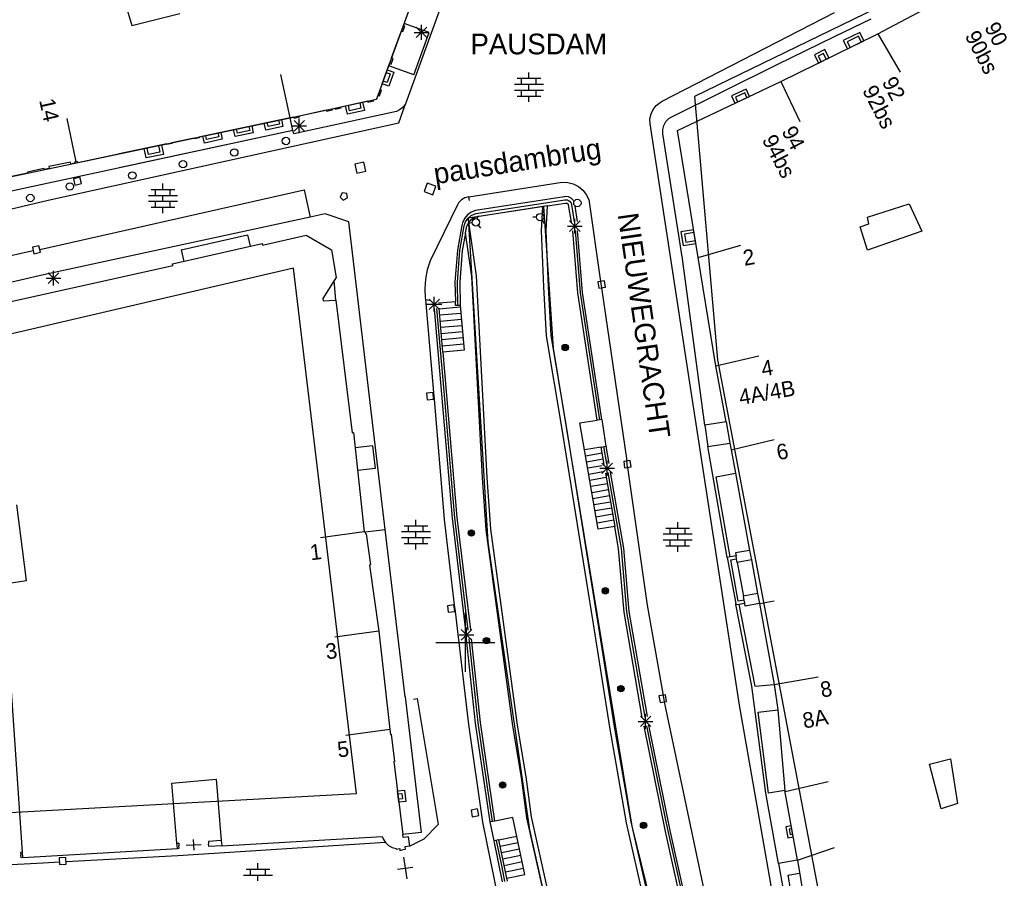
# Model space of a CAD drawing. Header units: millimetres. Extents: x 135944 to 142000, y 454200 to 456692.
# Tile 43 of 185: x 136920 to 136986, y 455734 to 455792. Entities that reach past the tile are written whole.
import ezdxf
from ezdxf.enums import TextEntityAlignment as Align

# ---------------------------------------------------------------- set-up
doc = ezdxf.new("R2010")
doc.units = ezdxf.units.MM
doc.layers.add('TotaalGBKN2013_Bistad', color=251, linetype='Continuous')
doc.layers.add('TotaalGBKN2013X$0$Contouren', color=251, linetype='Continuous')
doc.styles.add('TotaalGBKN2013X$0$GBKN binnenstad 2009$0$Standard', font='txt')

msp = doc.modelspace()

# ---------------------------------------------------------------- linework, layer by layer
at = {"layer": 'TotaalGBKN2013_Bistad'}
for p, q in [((136925.65, 455797.632), (136927.408, 455791.791)), ((136977.936, 455791.218), (136984.487, 455794.709)), ((136945.795, 455791.785), (136946.46, 455793.617)), ((136945.795, 455791.785), (136946.46, 455793.617)), ((136948.49, 455793.508), (136945.938, 455786.476)), ((136948.49, 455793.508), (136945.938, 455786.476)), ((136927.408, 455791.791), (136930.649, 455792.59)), ((136927.408, 455791.791), (136930.649, 455792.59)), ((136963.334, 455786.651), (136975, 455792.664)), ((136963.334, 455786.651), (136975, 455792.664)), ((136975, 455791.036), (136977.47, 455792.245)), ((136945.77, 455791.375), (136945.904, 455791.746)), ((136945.77, 455791.375), (136945.904, 455791.746)), ((136945.904, 455791.746), (136945.795, 455791.785)), ((136945.904, 455791.746), (136945.795, 455791.785)), ((136947.536, 455791.306), (136945.844, 455791.92)), ((136947.536, 455791.306), (136945.844, 455791.92)), ((136946.675, 455790.967), (136947.383, 455791.675)), ((136947.383, 455790.967), (136946.675, 455791.675)), ((136946.675, 455790.967), (136947.383, 455791.675)), ((136947.383, 455790.967), (136946.675, 455791.675)), ((136947.029, 455790.821), (136947.029, 455791.821)), ((136947.029, 455790.821), (136947.029, 455791.821)), ((136944.999, 455789.592), (136945.66, 455791.414)), ((136944.999, 455789.592), (136945.66, 455791.414)), ((136945.66, 455791.414), (136945.77, 455791.375)), ((136945.66, 455791.414), (136945.77, 455791.375)), ((136946.499, 455788.449), (136947.536, 455791.306)), ((136946.499, 455788.449), (136947.536, 455791.306)), ((136946.529, 455791.321), (136947.529, 455791.321)), ((136946.529, 455791.321), (136947.529, 455791.321)), ((136971.109, 455789.132), (136975, 455791.036)), ((136971.109, 455789.132), (136975, 455791.036)), ((136975, 455789.775), (136977.936, 455791.218)), ((136976.623, 455791.054), (136975.861, 455790.68)), ((136976.812, 455790.667), (136976.623, 455791.054)), ((136977.936, 455791.218), (136979.45, 455788.626)), ((136975.861, 455790.68), (136976.05, 455790.293)), ((136944.969, 455789.168), (136945.109, 455789.553)), ((136944.969, 455789.168), (136945.109, 455789.553)), ((136945.109, 455789.553), (136944.999, 455789.592)), ((136945.109, 455789.553), (136944.999, 455789.592)), ((136971.37, 455787.992), (136975, 455789.775)), ((136971.37, 455787.992), (136975, 455789.775)), ((136974.246, 455789.885), (136973.9, 455789.715)), ((136974.246, 455789.885), (136973.9, 455789.715)), ((136973.9, 455789.715), (136974.088, 455789.328)), ((136973.9, 455789.715), (136974.088, 455789.328)), ((136974.434, 455789.498), (136974.246, 455789.885)), ((136974.434, 455789.498), (136974.246, 455789.885)), ((136944.216, 455787.436), (136944.859, 455789.207)), ((136944.216, 455787.436), (136944.859, 455789.207)), ((136946.499, 455788.449), (136944.807, 455789.063)), ((136946.499, 455788.449), (136944.807, 455789.063)), ((136944.859, 455789.207), (136944.969, 455789.168)), ((136944.859, 455789.207), (136944.969, 455789.168)), ((136963.937, 455785.58), (136971.109, 455789.132)), ((136963.937, 455785.58), (136971.109, 455789.132)), ((136938.129, 455785.538), (136937.508, 455788.473)), ((136938.129, 455785.538), (136937.508, 455788.473)), ((136944.638, 455788.597), (136944.901, 455788.502)), ((136944.638, 455788.597), (136944.901, 455788.502)), ((136944.901, 455788.502), (136944.69, 455787.923)), ((136944.901, 455788.502), (136944.69, 455787.923)), ((136953.497, 455788.206), (136955.097, 455788.206)), ((136953.497, 455788.206), (136955.097, 455788.206)), ((136953.797, 455787.806), (136953.797, 455788.206)), ((136953.797, 455787.806), (136953.797, 455788.206)), ((136954.297, 455788.206), (136954.297, 455788.606)), ((136954.297, 455788.206), (136954.297, 455788.606)), ((136954.797, 455787.806), (136954.797, 455788.206)), ((136954.797, 455787.806), (136954.797, 455788.206)), ((136944.326, 455787.397), (136944.216, 455787.436)), ((136944.326, 455787.397), (136944.216, 455787.436)), ((136944.69, 455787.923), (136944.427, 455788.018)), ((136944.69, 455787.923), (136944.427, 455788.018)), ((136953.317, 455787.806), (136955.277, 455787.806)), ((136953.317, 455787.806), (136955.277, 455787.806)), ((136954.297, 455787.406), (136954.297, 455787.806)), ((136954.297, 455787.406), (136954.297, 455787.806)), ((136964.363, 455784.671), (136971.37, 455787.992)), ((136964.363, 455784.671), (136971.37, 455787.992)), ((136971.37, 455787.992), (136972.656, 455785.282)), ((136971.37, 455787.992), (136972.656, 455785.282)), ((136943.783, 455786.757), (136943.986, 455786.801)), ((136943.783, 455786.757), (136943.986, 455786.801)), ((136943.986, 455786.801), (136944.082, 455787.065)), ((136943.986, 455786.801), (136944.082, 455787.065)), ((136944.082, 455787.065), (136944.191, 455787.026)), ((136944.082, 455787.065), (136944.191, 455787.026)), ((136944.191, 455787.026), (136944.326, 455787.397)), ((136944.191, 455787.026), (136944.326, 455787.397)), ((136953.317, 455787.406), (136955.277, 455787.406)), ((136953.317, 455787.406), (136955.277, 455787.406)), ((136953.497, 455787.006), (136955.097, 455787.006)), ((136953.497, 455787.006), (136955.097, 455787.006)), ((136953.797, 455787.006), (136953.797, 455787.406)), ((136953.797, 455787.006), (136953.797, 455787.406)), ((136954.297, 455786.606), (136954.297, 455787.006)), ((136954.297, 455786.606), (136954.297, 455787.006)), ((136954.797, 455787.006), (136954.797, 455787.406)), ((136954.797, 455787.006), (136954.797, 455787.406)), ((136968.912, 455787.215), (136968.288, 455786.92)), ((136968.912, 455787.215), (136968.288, 455786.92)), ((136968.288, 455786.92), (136968.437, 455786.603)), ((136968.288, 455786.92), (136968.437, 455786.603)), ((136969.061, 455786.898), (136968.912, 455787.215)), ((136969.061, 455786.898), (136968.912, 455787.215)), ((136940.97, 455786.15), (136941.166, 455786.192)), ((136940.97, 455786.15), (136941.166, 455786.192)), ((136940.987, 455786.072), (136940.97, 455786.15)), ((136940.987, 455786.072), (136940.97, 455786.15)), ((136941.166, 455786.192), (136941.183, 455786.115)), ((136941.166, 455786.192), (136941.183, 455786.115)), ((136941.183, 455786.115), (136941.582, 455786.201)), ((136941.183, 455786.115), (136941.582, 455786.201)), ((136941.565, 455786.278), (136943.384, 455786.671)), ((136941.565, 455786.278), (136943.384, 455786.671)), ((136941.582, 455786.201), (136941.565, 455786.278)), ((136941.582, 455786.201), (136941.565, 455786.278)), ((136942.158, 455786.008), (136942.076, 455786.389)), ((136942.158, 455786.008), (136942.076, 455786.389)), ((136942.924, 455786.174), (136942.158, 455786.008)), ((136942.924, 455786.174), (136942.158, 455786.008)), ((136942.842, 455786.555), (136942.924, 455786.174)), ((136942.842, 455786.555), (136942.924, 455786.174)), ((136943.384, 455786.671), (136943.401, 455786.593)), ((136943.384, 455786.671), (136943.401, 455786.593)), ((136943.401, 455786.593), (136943.8, 455786.679)), ((136943.401, 455786.593), (136943.8, 455786.679)), ((136943.8, 455786.679), (136943.783, 455786.757)), ((136943.8, 455786.679), (136943.783, 455786.757)), ((136945.501, 455785.198), (136945.938, 455786.476)), ((136945.501, 455785.198), (136945.938, 455786.476)), ((136945.769, 455786.241), (136945.542, 455786.062)), ((136945.769, 455786.241), (136945.542, 455786.062)), ((136945.938, 455786.476), (136945.769, 455786.241)), ((136945.938, 455786.476), (136945.769, 455786.241)), ((136962.569, 455785.791), (136962.715, 455786.1)), ((136962.569, 455785.791), (136962.715, 455786.1)), ((136962.715, 455786.1), (136962.929, 455786.367)), ((136962.715, 455786.1), (136962.929, 455786.367)), ((136962.929, 455786.367), (136963.198, 455786.578)), ((136962.929, 455786.367), (136963.198, 455786.578)), ((136963.198, 455786.578), (136963.334, 455786.651)), ((136963.198, 455786.578), (136963.334, 455786.651)), ((136923.629, 455782.548), (136923.018, 455785.485)), ((136938.129, 455785.538), (136931.954, 455784.23)), ((136938.129, 455785.538), (136931.954, 455784.23)), ((136938.129, 455785.538), (136938.366, 455785.588)), ((136938.129, 455785.538), (136938.366, 455785.588)), ((136938.321, 455784.662), (136938.129, 455785.538)), ((136938.321, 455784.662), (136938.129, 455785.538)), ((136938.366, 455785.588), (136938.392, 455785.513)), ((136938.366, 455785.588), (136938.392, 455785.513)), ((136945.331, 455785.967), (136938.369, 455784.442)), ((136945.331, 455785.967), (136938.369, 455784.442)), ((136938.392, 455785.513), (136938.77, 455785.594)), ((136938.392, 455785.513), (136938.77, 455785.594)), ((136938.745, 455784.488), (136938.745, 455785.488)), ((136938.745, 455784.488), (136938.745, 455785.488)), ((136938.753, 455785.672), (136940.571, 455786.064)), ((136938.753, 455785.672), (136940.571, 455786.064)), ((136938.77, 455785.594), (136938.753, 455785.672)), ((136938.77, 455785.594), (136938.753, 455785.672)), ((136940.571, 455786.064), (136940.588, 455785.986)), ((136940.571, 455786.064), (136940.588, 455785.986)), ((136940.588, 455785.986), (136940.987, 455786.072)), ((136940.588, 455785.986), (136940.987, 455786.072)), ((136945.542, 455786.062), (136945.331, 455785.967)), ((136945.542, 455786.062), (136945.331, 455785.967)), ((136962.499, 455785.456), (136962.569, 455785.791)), ((136962.499, 455785.456), (136962.569, 455785.791)), ((136962.508, 455785.114), (136962.499, 455785.456)), ((136962.508, 455785.114), (136962.499, 455785.456)), ((136963.578, 455785.271), (136963.784, 455785.481)), ((136963.578, 455785.271), (136963.784, 455785.481)), ((136963.784, 455785.481), (136963.937, 455785.58)), ((136963.784, 455785.481), (136963.937, 455785.58)), ((136921.746, 455779.947), (136945.501, 455785.198)), ((136926.54, 455781.007), (136945.501, 455785.198)), ((136934.557, 455784.501), (136934.5, 455784.77)), ((136934.557, 455784.501), (136934.5, 455784.77)), ((136935.334, 455784.947), (136935.391, 455784.678)), ((136935.334, 455784.947), (136935.391, 455784.678)), ((136936.631, 455784.938), (136936.574, 455785.209)), ((136936.631, 455784.938), (136936.574, 455785.209)), ((136937.403, 455785.102), (136936.631, 455784.938)), ((136937.403, 455785.102), (136936.631, 455784.938)), ((136937.346, 455785.373), (136937.403, 455785.102)), ((136937.346, 455785.373), (136937.403, 455785.102)), ((136938.245, 455784.988), (136939.245, 455784.988)), ((136938.245, 455784.988), (136939.245, 455784.988)), ((136938.391, 455784.634), (136939.099, 455785.342)), ((136939.099, 455784.634), (136938.391, 455785.342)), ((136938.391, 455784.634), (136939.099, 455785.342)), ((136939.099, 455784.634), (136938.391, 455785.342)), ((136965.006, 455768.758), (136962.508, 455785.114)), ((136965.006, 455768.758), (136962.508, 455785.114)), ((136963.368, 455784.729), (136963.436, 455785.014)), ((136963.368, 455784.729), (136963.436, 455785.014)), ((136963.436, 455785.014), (136963.578, 455785.271)), ((136963.436, 455785.014), (136963.578, 455785.271)), ((136938.321, 455784.662), (136913.371, 455779.311)), ((136938.321, 455784.662), (136926.54, 455782.135)), ((136931.633, 455784.162), (136930.106, 455783.838)), ((136931.633, 455784.162), (136930.106, 455783.838)), ((136931.644, 455784.113), (136931.633, 455784.162)), ((136931.644, 455784.113), (136931.633, 455784.162)), ((136931.964, 455784.181), (136931.644, 455784.113)), ((136931.964, 455784.181), (136931.644, 455784.113)), ((136931.954, 455784.23), (136931.964, 455784.181)), ((136931.954, 455784.23), (136931.964, 455784.181)), ((136932.473, 455784.062), (136932.416, 455784.329)), ((136932.473, 455784.062), (136932.416, 455784.329)), ((136933.297, 455784.237), (136932.473, 455784.062)), ((136933.297, 455784.237), (136932.473, 455784.062)), ((136933.24, 455784.504), (136933.297, 455784.237)), ((136933.24, 455784.504), (136933.297, 455784.237)), ((136935.391, 455784.678), (136934.557, 455784.501)), ((136935.391, 455784.678), (136934.557, 455784.501)), ((136938.369, 455784.442), (136938.321, 455784.662)), ((136938.369, 455784.442), (136938.321, 455784.662)), ((136963.379, 455784.435), (136963.368, 455784.729)), ((136963.379, 455784.435), (136963.368, 455784.729)), ((136964.71, 455775.983), (136963.379, 455784.435)), ((136964.71, 455775.983), (136963.379, 455784.435)), ((136965.761, 455776.077), (136964.363, 455784.671)), ((136965.761, 455776.077), (136964.363, 455784.671)), ((136929.772, 455783.768), (136923.741, 455782.49)), ((136929.772, 455783.768), (136926.54, 455783.083)), ((136928.532, 455783.048), (136928.439, 455783.486)), ((136929.216, 455783.651), (136929.309, 455783.213)), ((136929.216, 455783.651), (136929.309, 455783.213)), ((136929.783, 455783.718), (136929.772, 455783.768)), ((136929.783, 455783.718), (136929.772, 455783.768)), ((136930.117, 455783.789), (136929.783, 455783.718)), ((136930.117, 455783.789), (136929.783, 455783.718)), ((136930.106, 455783.838), (136930.117, 455783.789)), ((136930.106, 455783.838), (136930.117, 455783.789)), ((136929.309, 455783.213), (136928.532, 455783.048)), ((136929.309, 455783.213), (136928.532, 455783.048)), ((136923.247, 455782.531), (136921.78, 455782.229)), ((136921.78, 455782.229), (136921.808, 455782.092)), ((136923.275, 455782.394), (136923.247, 455782.531)), ((136923.549, 455782.45), (136923.275, 455782.394)), ((136923.629, 455782.548), (136923.533, 455782.528)), ((136923.533, 455782.528), (136923.549, 455782.45)), ((136923.725, 455782.568), (136923.629, 455782.548)), ((136923.741, 455782.49), (136923.725, 455782.568)), ((136943.115, 455782.52), (136942.509, 455782.386)), ((136942.509, 455782.386), (136942.643, 455781.78)), ((136943.249, 455781.914), (136943.115, 455782.52)), ((136920.35, 455781.786), (136916.524, 455780.979)), ((136921.448, 455782.089), (136920.336, 455781.854)), ((136920.336, 455781.854), (136920.35, 455781.786)), ((136921.462, 455782.021), (136921.448, 455782.089)), ((136921.808, 455782.092), (136921.462, 455782.021)), ((136923.891, 455781.511), (136923.453, 455781.407)), ((136923.995, 455781.073), (136923.891, 455781.511)), ((136942.643, 455781.78), (136943.249, 455781.914)), ((136923.453, 455781.407), (136923.557, 455780.969)), ((136923.557, 455780.969), (136923.995, 455781.073)), ((136929.514, 455780.68), (136929.514, 455781.08)), ((136947.411, 455781.112), (136947.2, 455780.529)), ((136947.994, 455780.901), (136947.411, 455781.112)), ((136947.783, 455780.318), (136947.994, 455780.901)), ((136950.224, 455780.184), (136956.555, 455781.175)), ((136956.555, 455781.175), (136956.937, 455781.153)), ((136956.937, 455781.153), (136957.307, 455781.052)), ((136957.307, 455781.052), (136957.648, 455780.877)), ((136957.648, 455780.877), (136957.945, 455780.635)), ((136921.173, 455776.62), (136939.078, 455780.645)), ((136928.534, 455780.28), (136930.494, 455780.28)), ((136928.714, 455780.68), (136930.314, 455780.68)), ((136929.014, 455780.28), (136929.014, 455780.68)), ((136929.514, 455779.88), (136929.514, 455780.28)), ((136930.014, 455780.28), (136930.014, 455780.68)), ((136939.078, 455780.645), (136939.476, 455778.808)), ((136941.657, 455780.452), (136941.512, 455780.151)), ((136941.512, 455780.151), (136941.723, 455779.948)), ((136941.963, 455780.41), (136941.657, 455780.452)), ((136941.723, 455779.948), (136942.017, 455780.106)), ((136942.017, 455780.106), (136941.963, 455780.41)), ((136947.2, 455780.529), (136947.783, 455780.318)), ((136949.958, 455780.114), (136949.723, 455779.971)), ((136950.224, 455780.184), (136949.958, 455780.114)), ((136950.28, 455779.94), (136950.224, 455780.184)), ((136956.69, 455780.187), (136950.682, 455779.252)), ((136956.758, 455780.198), (136956.69, 455780.187)), ((136956.972, 455780.182), (136956.758, 455780.198)), ((136957.165, 455780.088), (136956.972, 455780.182)), ((136957.945, 455780.635), (136958.185, 455780.337)), ((136958.185, 455780.337), (136958.355, 455780.005)), ((136901.124, 455775.054), (136921.746, 455779.947)), ((136928.534, 455779.88), (136930.494, 455779.88)), ((136928.714, 455779.48), (136930.314, 455779.48)), ((136929.014, 455779.48), (136929.014, 455779.88)), ((136929.514, 455779.08), (136929.514, 455779.48)), ((136930.014, 455779.48), (136930.014, 455779.88)), ((136949.464, 455779.631), (136947.613, 455775.836)), ((136949.539, 455779.766), (136949.464, 455779.631)), ((136949.723, 455779.971), (136949.539, 455779.766)), ((136950.737, 455779.04), (136956.739, 455779.972)), ((136955.239, 455779.516), (136950.789, 455778.827)), ((136955.142, 455777.866), (136955.239, 455779.516)), ((136955.562, 455779.566), (136955.239, 455779.516)), ((136955.463, 455777.88), (136955.562, 455779.566)), ((136955.562, 455779.566), (136956.785, 455779.756)), ((136956.738, 455779.972), (136956.907, 455779.971)), ((136956.785, 455779.756), (136956.889, 455779.74)), ((136956.889, 455779.74), (136956.954, 455779.657)), ((136956.907, 455779.971), (136957.057, 455779.892)), ((136956.954, 455779.657), (136956.959, 455779.636)), ((136956.959, 455779.636), (136957.153, 455778.47)), ((136957.057, 455779.892), (136957.155, 455779.755)), ((136957.155, 455779.755), (136957.179, 455779.666)), ((136957.311, 455779.931), (136957.165, 455780.088)), ((136957.178, 455779.667), (136957.374, 455778.488)), ((136957.594, 455778.506), (136957.424, 455779.536)), ((136958.355, 455780.005), (136959.159, 455774.453)), ((136977.237, 455778.812), (136980.046, 455779.711)), ((136980.046, 455779.711), (136980.912, 455777.85)), ((136939.476, 455778.808), (136921.425, 455774.898)), ((136940.512, 455779.032), (136939.476, 455778.808)), ((136942.097, 455778.482), (136940.512, 455779.032)), ((136950.136, 455778.955), (136949.936, 455778.713)), ((136950.39, 455779.138), (136950.136, 455778.955)), ((136950.178, 455778.726), (136950.4, 455778.908)), ((136950.682, 455779.252), (136950.39, 455779.138)), ((136950.4, 455778.908), (136950.664, 455779.023)), ((136950.789, 455778.827), (136950.536, 455778.739)), ((136950.664, 455779.023), (136950.736, 455779.04)), ((136950.799, 455778.682), (136950.892, 455778.913)), ((136954.817, 455778.802), (136954.567, 455778.797)), ((136955.188, 455779.025), (136955.308, 455779.244)), ((136977.326, 455778.347), (136977.237, 455778.812)), ((136944.568, 455757.648), (136942.097, 455778.482)), ((136949.761, 455778.246), (136949.46, 455776.565)), ((136949.624, 455776.544), (136949.923, 455778.217)), ((136949.804, 455778.428), (136949.761, 455778.246)), ((136949.936, 455778.713), (136949.804, 455778.428)), ((136949.923, 455778.217), (136950.015, 455778.489)), ((136950.005, 455777.741), (136950.085, 455778.188)), ((136950.015, 455778.489), (136950.178, 455778.726)), ((136950.085, 455778.188), (136950.224, 455778.468)), ((136950.459, 455778.414), (136950.211, 455778.379)), ((136950.32, 455778.581), (136950.224, 455778.468)), ((136950.75, 455774.82), (136950.224, 455778.468)), ((136950.536, 455778.739), (136950.32, 455778.581)), ((136950.861, 455778.254), (136951.015, 455778.058)), ((136955.196, 455778.594), (136955.325, 455778.38)), ((136956.907, 455778.19), (136957.907, 455778.19)), ((136957.053, 455777.836), (136957.761, 455778.544)), ((136957.761, 455777.836), (136957.053, 455778.544)), ((136957.407, 455777.69), (136957.407, 455778.69)), ((136976.744, 455778.143), (136977.326, 455778.347)), ((136977.225, 455776.556), (136976.744, 455778.143)), ((136930.751, 455776.587), (136935.236, 455777.611)), ((136935.236, 455777.611), (136935.414, 455776.831)), ((136936.251, 455776.909), (136939.218, 455777.583)), ((136939.218, 455777.583), (136940.928, 455776.577)), ((136950.005, 455777.741), (136949.787, 455776.523)), ((136950.433, 455774.789), (136950.005, 455777.741)), ((136955.313, 455774.082), (136955.142, 455777.866)), ((136955.634, 455774.094), (136955.463, 455777.88)), ((136957.605, 455773.683), (136957.265, 455777.877)), ((136957.431, 455777.891), (136957.772, 455773.679)), ((136957.938, 455773.689), (136957.596, 455777.904)), ((136965.49, 455777.754), (136964.831, 455777.646)), ((136964.831, 455777.646), (136964.919, 455777.106)), ((136980.912, 455777.85), (136977.225, 455776.556)), ((136921.12, 455776.864), (136920.681, 455776.765)), ((136920.681, 455776.765), (136920.78, 455776.326)), ((136921.219, 455776.425), (136921.12, 455776.864)), ((136930.168, 455775.633), (136936.227, 455777.016)), ((136936.227, 455777.016), (136936.251, 455776.909)), ((136964.919, 455777.106), (136965.578, 455777.214)), ((136965.761, 455776.077), (136968.645, 455776.907)), ((136920.732, 455776.521), (136915.981, 455775.453)), ((136920.78, 455776.326), (136921.219, 455776.425)), ((136930.751, 455776.587), (136930.929, 455775.807)), ((136940.928, 455776.577), (136941.239, 455774.704)), ((136949.46, 455776.565), (136949.293, 455774.397)), ((136949.458, 455774.392), (136949.624, 455776.544)), ((136949.787, 455776.523), (136949.622, 455774.387)), ((136914.981, 455772.148), (136930.192, 455775.526)), ((136930.192, 455775.526), (136930.168, 455775.633)), ((136947.613, 455775.836), (136947.413, 455775.228)), ((136966.223, 455764.713), (136964.71, 455775.983)), ((136966.956, 455768.735), (136965.761, 455776.077)), ((136921.425, 455774.898), (136916.39, 455773.725)), ((136921.751, 455774.315), (136922.459, 455775.023)), ((136922.459, 455774.315), (136921.751, 455775.023)), ((136922.105, 455774.169), (136922.105, 455775.169)), ((136947.413, 455775.228), (136947.291, 455774.6)), ((136951.148, 455761.148), (136950.433, 455774.789)), ((136951.466, 455761.167), (136950.75, 455774.82)), ((136921.605, 455774.669), (136922.605, 455774.669)), ((136941.121, 455774.516), (136940.35, 455773.293)), ((136941.239, 455774.704), (136941.121, 455774.516)), ((136941.22, 455773.188), (136941.121, 455774.516)), ((136947.291, 455774.6), (136947.248, 455773.961)), ((136949.293, 455774.397), (136949.317, 455773.088)), ((136949.486, 455772.811), (136949.458, 455774.392)), ((136949.622, 455774.387), (136949.651, 455772.814)), ((136955.811, 455770.788), (136955.634, 455774.094)), ((136959.421, 455774.495), (136958.976, 455774.43)), ((136958.976, 455774.43), (136959.041, 455773.985)), ((136959.159, 455774.453), (136959.223, 455774.008)), ((136959.486, 455774.05), (136959.421, 455774.495)), ((136947.248, 455773.961), (136947.284, 455773.322)), ((136955.491, 455770.752), (136955.313, 455774.082)), ((136958.917, 455765.052), (136957.605, 455773.683)), ((136957.772, 455773.679), (136959.08, 455765.077)), ((136959.243, 455765.102), (136957.938, 455773.689)), ((136959.041, 455773.985), (136959.486, 455774.05)), ((136959.223, 455774.008), (136960.92, 455762.288)), ((136940.35, 455773.293), (136940.362, 455773.131)), ((136940.362, 455773.131), (136941.22, 455773.188)), ((136941.22, 455773.188), (136942.319, 455764.201)), ((136947.284, 455773.322), (136947.296, 455773.231)), ((136947.296, 455773.231), (136947.833, 455766.921)), ((136947.296, 455773.231), (136947.565, 455773.176)), ((136947.391, 455772.903), (136948.391, 455772.903)), ((136947.537, 455772.549), (136948.245, 455773.257)), ((136948.245, 455772.549), (136947.537, 455773.257)), ((136947.891, 455772.403), (136947.891, 455773.403)), ((136948.183, 455772.988), (136948.497, 455773.016)), ((136948.497, 455773.016), (136949.317, 455773.088)), ((136949.322, 455772.808), (136949.317, 455773.088)), ((136949.651, 455772.814), (136949.322, 455772.808)), ((136949.651, 455772.814), (136949.92, 455769.786)), ((136947.885, 455772.601), (136949.096, 455758.422)), ((136948.05, 455772.615), (136948.528, 455767.016)), ((136949.662, 455772.699), (136948.21, 455772.57)), ((136948.468, 455769.657), (136948.214, 455772.629)), ((136949.699, 455772.283), (136948.247, 455772.154)), ((136949.736, 455771.867), (136948.284, 455771.738)), ((136949.773, 455771.451), (136948.321, 455771.322)), ((136949.81, 455771.034), (136948.358, 455770.905)), ((136956.822, 455764.767), (136955.811, 455770.788)), ((136949.847, 455770.618), (136948.395, 455770.489)), ((136949.884, 455770.202), (136948.432, 455770.073)), ((136956.505, 455764.714), (136955.491, 455770.752)), ((136949.92, 455769.786), (136948.468, 455769.657)), ((136948.468, 455769.657), (136949.425, 455758.456)), ((136968.552, 455745.736), (136965.006, 455768.758)), ((136966.956, 455768.735), (136969.882, 455769.407)), ((136967.651, 455764.945), (136966.956, 455768.735)), ((136947.809, 455766.923), (136947.361, 455766.885)), ((136947.361, 455766.885), (136947.399, 455766.437)), ((136947.847, 455766.475), (136947.809, 455766.923)), ((136947.833, 455766.921), (136947.872, 455766.466)), ((136948.528, 455767.016), (136949.037, 455761.059)), ((136947.399, 455766.437), (136947.847, 455766.475)), ((136947.872, 455766.466), (136948.564, 455758.314)), ((136958.978, 455751.43), (136956.822, 455764.767)), ((136957.749, 455764.87), (136958.917, 455765.052)), ((136958.995, 455757.659), (136957.749, 455764.87)), ((136959.243, 455765.102), (136958.917, 455765.052)), ((136959.243, 455765.102), (136959.509, 455763.284)), ((136967.651, 455764.945), (136966.223, 455764.713)), ((136967.651, 455764.945), (136967.916, 455763.498)), ((136942.319, 455764.201), (136942.428, 455764.214)), ((136942.428, 455764.214), (136943.147, 455757.479)), ((136958.66, 455751.379), (136956.505, 455764.714)), ((136966.223, 455764.713), (136966.422, 455763.268)), ((136966.422, 455763.268), (136967.916, 455763.498)), ((136967.916, 455763.498), (136967.998, 455763.051)), ((136967.998, 455763.051), (136970.919, 455763.745)), ((136943.704, 455763.317), (136942.539, 455763.174)), ((136943.704, 455763.317), (136943.893, 455761.779)), ((136959.184, 455763.227), (136958.067, 455763.034)), ((136959.256, 455762.813), (136958.139, 455762.62)), ((136959.184, 455763.228), (136959.509, 455763.284)), ((136959.387, 455762.057), (136959.184, 455763.228)), ((136959.347, 455763.256), (136959.551, 455762.085)), ((136959.509, 455763.284), (136959.712, 455762.113)), ((136967.735, 455755.751), (136966.422, 455763.268)), ((136967.998, 455763.051), (136968.29, 455761.458)), ((136959.327, 455762.4), (136958.21, 455762.207)), ((136959.247, 455761.436), (136959.955, 455762.144)), ((136959.955, 455761.436), (136959.247, 455762.144)), ((136959.601, 455761.29), (136959.601, 455762.29)), ((136961.164, 455762.324), (136960.719, 455762.259)), ((136960.719, 455762.259), (136960.784, 455761.814)), ((136960.984, 455761.839), (136960.92, 455762.288)), ((136961.229, 455761.879), (136961.164, 455762.324)), ((136943.893, 455761.779), (136942.704, 455761.633)), ((136959.265, 455761.963), (136958.282, 455761.793)), ((136959.337, 455761.55), (136958.353, 455761.38)), ((136959.101, 455761.79), (136960.101, 455761.79)), ((136959.489, 455761.466), (136960.112, 455757.852)), ((136959.652, 455761.494), (136960.537, 455756.36)), ((136959.813, 455761.522), (136960.7, 455756.381)), ((136960.784, 455761.814), (136961.229, 455761.879)), ((136960.984, 455761.839), (136962.316, 455752.523)), ((136966.984, 455761.218), (136968.29, 455761.458)), ((136968.29, 455761.458), (136969.247, 455756.23)), ((136949.037, 455761.059), (136949.261, 455758.439)), ((136951.403, 455757.632), (136951.148, 455761.148)), ((136951.72, 455757.665), (136951.466, 455761.167)), ((136959.541, 455761.159), (136958.424, 455760.966)), ((136967.932, 455755.786), (136966.984, 455761.218)), ((136959.613, 455760.746), (136958.496, 455760.553)), ((136959.684, 455760.332), (136958.567, 455760.139)), ((136959.756, 455759.919), (136958.639, 455759.726)), ((136959.827, 455759.505), (136958.71, 455759.312)), ((136920.283, 455754.187), (136919.628, 455759.304)), ((136959.898, 455759.092), (136958.781, 455758.899)), ((136946.649, 455757.899), (136946.649, 455758.299)), ((136948.564, 455758.314), (136949.248, 455752.535)), ((136949.096, 455758.422), (136949.999, 455750.805)), ((136949.261, 455758.439), (136950.163, 455750.823)), ((136949.425, 455758.456), (136950.344, 455750.842)), ((136959.97, 455758.678), (136958.853, 455758.485)), ((136960.041, 455758.265), (136958.924, 455758.072)), ((136964.375, 455757.742), (136964.375, 455758.142)), ((136943.147, 455757.479), (136940.175, 455757.074)), ((136943.147, 455757.479), (136943.207, 455757.487)), ((136943.207, 455757.487), (136944.568, 455757.648)), ((136943.207, 455757.487), (136943.225, 455757.351)), ((136945.912, 455746.318), (136944.568, 455757.648)), ((136945.669, 455757.499), (136947.629, 455757.499)), ((136945.849, 455757.899), (136947.449, 455757.899)), ((136946.149, 455757.499), (136946.149, 455757.899)), ((136946.649, 455757.099), (136946.649, 455757.499)), ((136947.149, 455757.499), (136947.149, 455757.899)), ((136953.205, 455744.334), (136951.403, 455757.632)), ((136953.52, 455744.382), (136951.72, 455757.665)), ((136960.112, 455757.852), (136958.995, 455757.659)), ((136960.373, 455756.339), (136960.112, 455757.852)), ((136963.575, 455757.742), (136965.175, 455757.742)), ((136963.875, 455757.342), (136963.875, 455757.742)), ((136964.875, 455757.342), (136964.875, 455757.742)), ((136943.225, 455757.351), (136943.275, 455757.358)), ((136943.275, 455757.358), (136943.564, 455755.246)), ((136945.669, 455757.099), (136947.629, 455757.099)), ((136946.149, 455756.699), (136946.149, 455757.099)), ((136947.149, 455756.699), (136947.149, 455757.099)), ((136963.395, 455757.342), (136965.355, 455757.342)), ((136963.395, 455756.942), (136965.355, 455756.942)), ((136963.875, 455756.542), (136963.875, 455756.942)), ((136964.375, 455756.942), (136964.375, 455757.342)), ((136964.875, 455756.542), (136964.875, 455756.942)), ((136945.849, 455756.699), (136947.449, 455756.699)), ((136946.649, 455756.299), (136946.649, 455756.699)), ((136960.741, 455752.038), (136960.373, 455756.339)), ((136960.537, 455756.36), (136960.905, 455752.059)), ((136960.7, 455756.381), (136961.068, 455752.079)), ((136963.575, 455756.542), (136965.175, 455756.542)), ((136964.375, 455756.142), (136964.375, 455756.542)), ((136969.247, 455756.23), (136968.294, 455756.055)), ((136969.247, 455756.23), (136969.367, 455755.579)), ((136967.932, 455755.786), (136967.735, 455755.751)), ((136967.735, 455755.751), (136968.306, 455752.641)), ((136968.33, 455755.857), (136967.932, 455755.786)), ((136967.968, 455755.59), (136968.367, 455755.66)), ((136968.482, 455752.789), (136967.968, 455755.59)), ((136968.294, 455756.055), (136968.33, 455755.857)), ((136968.367, 455755.66), (136968.33, 455755.857)), ((136968.414, 455755.404), (136968.367, 455755.66)), ((136969.367, 455755.579), (136968.414, 455755.404)), ((136969.367, 455755.579), (136969.786, 455753.298)), ((136943.564, 455755.246), (136943.514, 455755.239)), ((136943.514, 455755.239), (136944.125, 455750.759)), ((136968.414, 455755.404), (136968.831, 455753.122)), ((136918.317, 455753.901), (136920.283, 455754.187)), ((136968.882, 455752.846), (136968.482, 455752.789)), ((136969.786, 455753.298), (136968.831, 455753.122)), ((136968.882, 455752.846), (136968.831, 455753.122)), ((136968.918, 455752.649), (136968.882, 455752.846)), ((136969.786, 455753.298), (136969.91, 455752.621)), ((136969.91, 455752.621), (136970.903, 455752.806)), ((136949.224, 455752.535), (136948.777, 455752.482)), ((136948.777, 455752.482), (136948.83, 455752.035)), ((136948.83, 455752.035), (136949.277, 455752.088)), ((136949.277, 455752.088), (136949.224, 455752.535)), ((136949.248, 455752.535), (136949.302, 455752.082)), ((136962.316, 455752.523), (136963.384, 455746.407)), ((136968.321, 455752.563), (136968.306, 455752.641)), ((136968.321, 455752.563), (136968.519, 455752.592)), ((136969.389, 455747.027), (136968.321, 455752.563)), ((136968.519, 455752.592), (136968.918, 455752.649)), ((136968.519, 455752.592), (136969.592, 455747.034)), ((136968.955, 455752.446), (136968.918, 455752.649)), ((136969.91, 455752.621), (136968.955, 455752.446)), ((136969.91, 455752.621), (136970.914, 455747.142)), ((136949.302, 455752.082), (136950.205, 455744.445)), ((136950, 455750), (136950, 455752)), ((136960.098, 455744.301), (136958.978, 455751.43)), ((136961.98, 455744.91), (136960.741, 455752.038)), ((136960.905, 455752.059), (136962.142, 455744.943)), ((136961.068, 455752.079), (136962.303, 455744.976)), ((136944.125, 455750.759), (136941.153, 455750.354)), ((136944.125, 455750.759), (136944.879, 455744.107)), ((136949.716, 455750.157), (136950.424, 455750.865)), ((136950.424, 455750.157), (136949.716, 455750.865)), ((136950.07, 455750.011), (136950.07, 455751.011)), ((136959.781, 455744.248), (136958.66, 455751.379)), ((136949.57, 455750.511), (136950.57, 455750.511)), ((136950.687, 455744.528), (136950.078, 455750.21)), ((136950.852, 455744.549), (136950.243, 455750.228)), ((136951.016, 455744.57), (136950.407, 455750.245)), ((136948, 455750), (136950, 455750)), ((136950, 455750), (136952, 455750)), ((136950, 455748), (136950, 455750)), ((136919.998, 455735.781), (136919.154, 455748.365)), ((136970.914, 455747.142), (136973.882, 455747.657)), ((136970.334, 455739.773), (136969.389, 455747.027)), ((136969.592, 455747.034), (136970.914, 455747.142)), ((136970.914, 455747.142), (136971.156, 455745.435)), ((136945.912, 455746.318), (136947.002, 455737.129)), ((136946.484, 455746.16), (136946.731, 455746.201)), ((136946.731, 455746.201), (136948.161, 455737.671)), ((136963.544, 455746.446), (136963.101, 455746.369)), ((136963.101, 455746.369), (136963.178, 455745.926)), ((136963.384, 455746.407), (136963.462, 455745.961)), ((136963.621, 455746.003), (136963.544, 455746.446)), ((136963.178, 455745.926), (136963.621, 455746.003)), ((136963.462, 455745.961), (136965.641, 455735.587)), ((136971.776, 455727.466), (136968.552, 455745.736)), ((136969.82, 455745.264), (136971.156, 455745.435)), ((136971.156, 455745.435), (136971.64, 455739.964)), ((136961.849, 455744.295), (136962.557, 455745.003)), ((136962.557, 455744.295), (136961.849, 455745.003)), ((136962.203, 455744.149), (136962.203, 455745.149)), ((136970.534, 455739.789), (136969.82, 455745.264)), ((136944.874, 455744.106), (136941.902, 455743.701)), ((136944.879, 455744.107), (136944.917, 455743.766)), ((136950.205, 455744.445), (136951.162, 455737.816)), ((136951.675, 455737.848), (136950.687, 455744.528)), ((136951.839, 455737.872), (136950.852, 455744.549)), ((136952.002, 455737.896), (136951.016, 455744.57)), ((136953.794, 455740.845), (136953.205, 455744.334)), ((136954.109, 455740.892), (136953.52, 455744.382)), ((136960.916, 455737.784), (136959.781, 455744.248)), ((136961.231, 455737.848), (136960.098, 455744.301)), ((136961.703, 455744.649), (136962.703, 455744.649)), ((136963.541, 455737.188), (136962.102, 455744.322)), ((136962.264, 455744.355), (136963.531, 455738.064)), ((136963.863, 455737.257), (136962.424, 455744.388)), ((136944.917, 455743.766), (136944.967, 455743.772)), ((136944.967, 455743.772), (136945.199, 455741.925)), ((136981.418, 455741.748), (136982.842, 455742.117)), ((136982.842, 455742.117), (136983.322, 455739.077)), ((136945.199, 455741.925), (136945.148, 455741.919)), ((136945.148, 455741.919), (136945.767, 455736.989)), ((136982.209, 455738.72), (136981.418, 455741.748)), ((136954.15, 455738.123), (136953.794, 455740.845)), ((136954.464, 455738.178), (136954.109, 455740.892)), ((136930.118, 455740.455), (136933.13, 455740.74)), ((136930.461, 455736.393), (136930.118, 455740.455)), ((136933.13, 455740.74), (136933.466, 455736.57)), ((136971.647, 455739.887), (136974.571, 455740.567)), ((136945.425, 455739.737), (136945.703, 455739.771)), ((136945.703, 455739.771), (136945.747, 455739.401)), ((136971.2, 455735.029), (136970.334, 455739.773)), ((136971.64, 455739.964), (136970.534, 455739.789)), ((136972.48, 455735.243), (136971.64, 455739.964)), ((136945.747, 455739.401), (136945.469, 455739.367)), ((136983.322, 455739.077), (136982.209, 455738.72)), ((136950.827, 455738.717), (136950.384, 455738.634)), ((136950.384, 455738.634), (136950.467, 455738.191)), ((136950.467, 455738.191), (136950.91, 455738.274)), ((136950.91, 455738.274), (136950.827, 455738.717)), ((136953.216, 455738.146), (136952.002, 455737.896)), ((136954.013, 455734.282), (136953.216, 455738.146)), ((136957.702, 455722.343), (136954.15, 455738.123)), ((136958.013, 455722.412), (136954.464, 455738.178)), ((136948.161, 455737.671), (136947.181, 455736.671)), ((136951.162, 455737.816), (136954.441, 455721.579)), ((136952.002, 455737.896), (136951.675, 455737.848)), ((136951.942, 455736.552), (136951.675, 455737.848)), ((136963.559, 455726.122), (136960.916, 455737.784)), ((136963.872, 455726.198), (136961.231, 455737.848)), ((136963.531, 455738.064), (136963.703, 455737.223)), ((136933.494, 455736.221), (136944.371, 455736.859)), ((136944.371, 455736.859), (136944.452, 455736.637)), ((136947.002, 455737.129), (136945.767, 455736.989)), ((136945.794, 455736.781), (136945.767, 455736.989)), ((136946.14, 455736.831), (136945.794, 455736.781)), ((136946.233, 455736.188), (136946.14, 455736.831)), ((136952.267, 455736.619), (136953.481, 455736.869)), ((136966.073, 455725.916), (136963.541, 455737.188)), ((136963.703, 455737.223), (136966.234, 455725.952)), ((136966.394, 455725.988), (136963.863, 455737.257)), ((136972.102, 455737.371), (136971.926, 455737.34)), ((136971.926, 455737.34), (136971.989, 455736.989)), ((136971.989, 455736.989), (136972.165, 455737.02)), ((136930.461, 455736.393), (136930.583, 455736.4)), ((136930.491, 455736.044), (136930.461, 455736.393)), ((136944.58, 455736.438), (136930.534, 455735.53)), ((136930.583, 455736.4), (136930.593, 455736.225)), ((136930.604, 455736.051), (136930.593, 455736.225)), ((136931.092, 455736.254), (136932.11, 455736.314)), ((136931.622, 455735.922), (136931.58, 455736.646)), ((136933.466, 455736.57), (136932.6, 455736.519)), ((136932.6, 455736.519), (136932.61, 455736.344)), ((136932.621, 455736.17), (136932.61, 455736.344)), ((136933.494, 455736.221), (136932.621, 455736.17)), ((136933.466, 455736.57), (136933.494, 455736.221)), ((136944.452, 455736.637), (136944.58, 455736.438)), ((136944.58, 455736.438), (136944.791, 455736.238)), ((136944.791, 455736.238), (136945.049, 455736.103)), ((136945.049, 455736.103), (136945.313, 455736.045)), ((136946.233, 455736.188), (136945.887, 455736.138)), ((136945.887, 455736.138), (136945.912, 455735.96)), ((136947.181, 455736.671), (136946.233, 455736.188)), ((136952.265, 455736.619), (136951.942, 455736.552)), ((136952.516, 455733.77), (136951.942, 455736.552)), ((136952.477, 455734.78), (136952.104, 455736.586)), ((136952.799, 455734.032), (136952.265, 455736.619)), ((136952.356, 455736.187), (136953.57, 455736.437)), ((136972.48, 455735.243), (136975, 455736.103)), ((136919.998, 455735.781), (136919.858, 455735.762)), ((136919.858, 455735.762), (136919.881, 455735.588)), ((136919.904, 455735.414), (136919.881, 455735.588)), ((136920.022, 455735.43), (136919.904, 455735.414)), ((136920.022, 455735.43), (136919.998, 455735.781)), ((136920.022, 455735.43), (136930.491, 455736.044)), ((136922.937, 455735.423), (136922.487, 455735.399)), ((136922.961, 455734.973), (136922.937, 455735.423)), ((136930.534, 455735.53), (136922.958, 455735.126)), ((136930.491, 455736.044), (136930.604, 455736.051)), ((136945.313, 455736.045), (136945.32, 455735.996)), ((136945.32, 455735.996), (136945.548, 455736.029)), ((136945.548, 455736.029), (136945.565, 455735.91)), ((136945.565, 455735.91), (136945.74, 455735.935)), ((136945.912, 455735.96), (136945.74, 455735.935)), ((136945.811, 455735.44), (136946.023, 455733.974)), ((136952.445, 455735.756), (136953.659, 455736.006)), ((136952.533, 455735.325), (136953.747, 455735.575)), ((136965.641, 455735.587), (136967.568, 455726.739)), ((136920.127, 455734.975), (136901.03, 455734.049)), ((136921.413, 455735.044), (136920.127, 455734.975)), ((136922.499, 455735.102), (136921.413, 455735.044)), ((136922.487, 455735.399), (136922.511, 455734.949)), ((136922.511, 455734.949), (136922.961, 455734.973)), ((136935.95, 455734.638), (136935.95, 455735.038)), ((136945.396, 455734.632), (136946.438, 455734.782)), ((136952.679, 455733.796), (136952.477, 455734.78)), ((136952.622, 455734.894), (136953.836, 455735.144)), ((136972.48, 455735.243), (136971.2, 455735.029)), ((136971.2, 455735.029), (136972.152, 455729.823)), ((136972.48, 455735.243), (136973.352, 455730.023)), ((136934.97, 455734.238), (136936.93, 455734.238)), ((136935.15, 455734.638), (136936.75, 455734.638)), ((136935.45, 455734.238), (136935.45, 455734.638)), ((136935.95, 455733.838), (136935.95, 455734.238)), ((136936.45, 455734.238), (136936.45, 455734.638)), ((136952.711, 455734.463), (136953.925, 455734.713)), ((136952.799, 455734.032), (136954.013, 455734.282)), ((136971.838, 455734.23), (136972.627, 455734.36)), ((136971.838, 455734.23), (136972.31, 455731.369)), ((136952.842, 455733.822), (136952.799, 455734.032))]:
    msp.add_line(p, q, dxfattribs=at)
for centre, radius in [((136937.842, 455783.959), 0.25), ((136937.842, 455783.959), 0.25), ((136934.347, 455783.178), 0.25), ((136934.347, 455783.178), 0.25), ((136930.871, 455782.396), 0.25), ((136930.871, 455782.396), 0.25), ((136927.44, 455781.625), 0.25), ((136923.212, 455780.881), 0.25), ((136920.535, 455780.099), 0.25), ((136957.581, 455779.762), 0.25), ((136955.067, 455778.807), 0.25), ((136950.706, 455778.45), 0.25), ((136956.759, 455769.97), 0.215), ((136956.759, 455769.97), 0.155), ((136956.759, 455769.97), 0.095), ((136956.759, 455769.97), 0.035), ((136950.403, 455757.405), 0.215), ((136950.403, 455757.405), 0.155), ((136950.403, 455757.405), 0.095), ((136950.403, 455757.405), 0.035), ((136959.472, 455753.49), 0.215), ((136959.472, 455753.49), 0.155), ((136959.472, 455753.49), 0.095), ((136959.472, 455753.49), 0.035), ((136951.423, 455750.115), 0.215), ((136951.423, 455750.115), 0.155), ((136951.423, 455750.115), 0.095), ((136951.423, 455750.115), 0.035), ((136960.53, 455746.867), 0.215), ((136960.53, 455746.867), 0.155), ((136960.53, 455746.867), 0.095), ((136960.53, 455746.867), 0.035), ((136952.519, 455740.339), 0.215), ((136952.519, 455740.339), 0.155), ((136952.519, 455740.339), 0.095), ((136952.519, 455740.339), 0.035), ((136962.064, 455737.6), 0.215), ((136962.064, 455737.6), 0.155), ((136962.064, 455737.6), 0.095), ((136962.064, 455737.6), 0.035)]:
    msp.add_circle(centre, radius, dxfattribs=at)
for points in [[(136975.87, 455790.204), (136976.991, 455790.754), (136976.713, 455791.32), (136975.592, 455790.77)], [(136973.908, 455789.24), (136974.613, 455789.585), (136974.336, 455790.151), (136973.631, 455789.805)], [(136973.908, 455789.24), (136974.613, 455789.585), (136974.336, 455790.151), (136973.631, 455789.805)], [(136944.358, 455787.83), (136944.705, 455788.784), (136945.155, 455788.62), (136944.807, 455787.666)], [(136944.358, 455787.83), (136944.705, 455788.784), (136945.155, 455788.62), (136944.807, 455787.666)], [(136968.256, 455786.517), (136969.241, 455786.983), (136969.006, 455787.48), (136968.021, 455787.014)], [(136968.256, 455786.517), (136969.241, 455786.983), (136969.006, 455787.48), (136968.021, 455787.014)], [(136941.88, 455786.346), (136943.036, 455786.596), (136943.161, 455786.019), (136942.005, 455785.768)], [(136941.88, 455786.346), (136943.036, 455786.596), (136943.161, 455786.019), (136942.005, 455785.768)], [(136934.304, 455784.728), (136935.529, 455784.987), (136935.627, 455784.522), (136934.402, 455784.264)], [(136934.304, 455784.728), (136935.529, 455784.987), (136935.627, 455784.522), (136934.402, 455784.264)], [(136936.378, 455785.167), (136937.541, 455785.413), (136937.64, 455784.946), (136936.477, 455784.699)], [(136936.378, 455785.167), (136937.541, 455785.413), (136937.64, 455784.946), (136936.477, 455784.699)], [(136932.22, 455784.287), (136933.435, 455784.544), (136933.533, 455784.081), (136932.318, 455783.824)], [(136932.22, 455784.287), (136933.435, 455784.544), (136933.533, 455784.081), (136932.318, 455783.824)], [(136928.243, 455783.444), (136929.411, 455783.691), (136929.545, 455783.057), (136928.377, 455782.81)], [(136928.243, 455783.444), (136929.411, 455783.691), (136929.545, 455783.057), (136928.377, 455782.81)], [(136965.61, 455777.016), (136965.456, 455777.95), (136964.599, 455777.809), (136964.753, 455776.875)], [(136945.493, 455739.168), (136945.4, 455739.935), (136945.876, 455739.993), (136945.97, 455739.226)], [(136972.2, 455736.823), (136972.065, 455737.567), (136971.692, 455737.499), (136971.827, 455736.755)]]:
    msp.add_3dface(points, dxfattribs=at)
at = {"layer": 'TotaalGBKN2013X$0$Contouren'}
for p, q in [((137008.27, 455807.77), (136965.51, 455786.968)), ((136946.656, 455794.157), (136943.985, 455786.801)), ((136938.129, 455785.538), (136943.986, 455786.801)), ((136965.51, 455786.968), (136967.075, 455769.137)), ((136916.1, 455780.89), (136938.129, 455785.538)), ((136938.359, 455775.34), (136835.181, 455751.313)), ((136942.63, 455739.764), (136938.359, 455775.34)), ((136967.075, 455769.137), (136975.539, 455724.483)), ((136890.589, 455736.922), (136942.63, 455739.764))]:
    msp.add_line(p, q, dxfattribs=at)
msp.add_lwpolyline([(136981.285, 455668.783), (136967.959, 455710.44), (136961.298, 455737.555), (136955.956, 455769.928), (136955.312, 455779.528), (136950.178, 455778.733), (136951.519, 455756.78), (136954.336, 455737.298), (136958.993, 455716.518), (136964.394, 455697.414), (136975.821, 455666.831)], close=True, dxfattribs=at)

# ---------------------------------------------------------------- texts
at = {"layer": 'TotaalGBKN2013_Bistad', "style": 'TotaalGBKN2013X$0$GBKN binnenstad 2009$0$Standard'}
msp.add_text('PAUSDAM', height=1.4, dxfattribs=at).set_placement((136954.97, 455790.532), align=Align.MIDDLE)
msp.add_text('PAUSDAM', height=1.4, dxfattribs=at).set_placement((136954.97, 455790.532), align=Align.MIDDLE)
for s, rotation, p in [('90bs', 297.2944, (136984.267, 455791.335)), ('90', 297.2944, (136985.593, 455791.914)), ('92', 297.2944, (136978.65, 455788.214)), ('92bs', 297.2944, (136977.323, 455787.634)), ('94', 297.2944, (136971.855, 455784.87)), ('94', 297.2944, (136971.855, 455784.87)), ('94bs', 297.2944, (136970.529, 455784.29)), ('94bs', 297.2944, (136970.529, 455784.29)), ('2', 9.9758, (136968.804, 455776.019)), ('4', 9.9758, (136970.041, 455768.519)), ('4A/4B', 9.9758, (136968.53, 455766.593)), ('6', 9.9758, (136971.078, 455762.857)), ('8', 9.9758, (136974.042, 455746.77)), ('8A', 9.9758, (136972.845, 455744.68))]:
    msp.add_text(s, height=1.054, rotation=rotation, dxfattribs=at).set_placement(p, align=Align.MIDDLE_LEFT)
for s, rotation, p in [('14', 282.6119, (136921.984, 455785.303)), ('1', 7.129, (136940.25, 455756.174)), ('3', 7.129, (136941.306, 455749.464)), ('5', 7.129, (136942.105, 455742.818))]:
    msp.add_text(s, height=1.054, rotation=rotation, dxfattribs=at).set_placement(p, align=Align.MIDDLE_RIGHT)
for s, rotation, p in [('pausdambrug', 8.88743, (136953.537, 455782.433)), ('pausdambrug', 8.88743, (136953.537, 455782.433)), ('NIEUWEGRACHT', 278.21804, (136962.097, 455771.472))]:
    msp.add_text(s, height=1.4, rotation=rotation, dxfattribs=at).set_placement(p, align=Align.MIDDLE)

doc.saveas('drawing.dxf')
